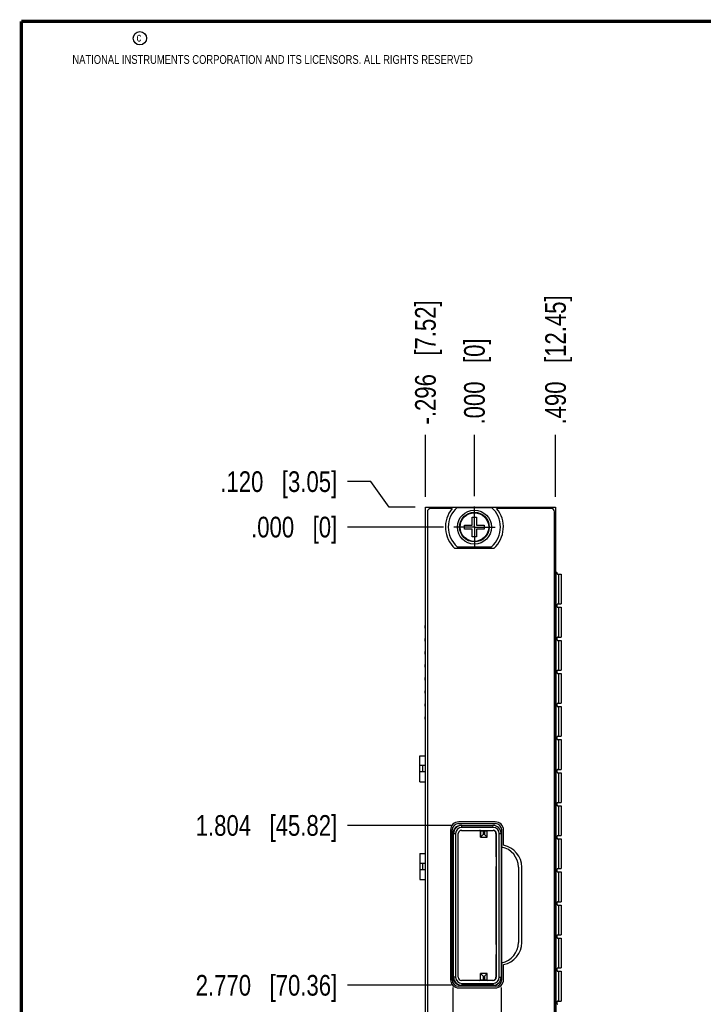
# Model space of a CAD drawing. Header units: inches. Extents: x 0.2 to 16.8, y 0.2 to 10.8.
# Tile 2 of 15: x 0.2 to 4.4, y 4.8 to 10.8. Entities that reach past the tile are written whole.
import ezdxf

# ---------------------------------------------------------------- set-up
doc = ezdxf.new("R2010")
doc.units = ezdxf.units.IN
doc.header["$LTSCALE"] = 0.935
doc.header["$MEASUREMENT"] = 0
doc.linetypes.add('CENTER', pattern=[0.6, 0.375, -0.075, 0.075, -0.075])
doc.layers.get('0').update_dxf_attribs({"linetype": 'CONTINUOUS'})
doc.layers.add('DEFAULT_1', color=7, linetype='CENTER')
doc.layers.add('DIMENSIONS', color=7, linetype='CONTINUOUS')
doc.styles.get("Standard").update_dxf_attribs({"font": 'txt', "width": 0.8})
doc.dimstyles.new('DIMSTYLE_2', dxfattribs={"dimtxt": 0.125, "dimasz": 0.18, "dimexe": 0.18, "dimexo": 0.0625, "dimgap": 0.09, "dimtad": 0, "dimtih": 1, "dimtoh": 1, "dimdec": 3, "dimzin": 4, "dimdsep": 46, "dimtxsty": 'STANDARD', "dimblk": '_FILLED', "dimblk1": '_FILLED', "dimblk2": '_FILLED', "dimcen": 0.09, "dimadec": 0, "dimazin": 0, "dimtp": 0.001, "dimtm": 0.001, "dimtfac": 1, "dimtdec": 3, "dimtofl": 0, "dimtmove": 0, "dimatfit": 3, "dimldrblk": '_FILLED', "dimfxl": 1, "dimtolj": 1, "dimtzin": 4, "dimarcsym": 0})

# ---------------------------------------------------------------- blocks, each defined once
blk = doc.blocks.new('*D4')
at = {"layer": 'DIMENSIONS', "color": 2, "linetype": 'CONTINUOUS'}
for p, q in [((2.3605, 7.976), (2.2208, 7.976)), ((2.4723, 7.8214), (2.3605, 7.976)), ((2.6286, 7.8214), (2.4723, 7.8214))]:
    blk.add_line(p, q, dxfattribs=at)
at = {"layer": 'DIMENSIONS', "color": 2, "linetype": 'CONTINUOUS', "insert": (2.1583, 8.0385), "char_height": 0.125, "width": 1.125, "attachment_point": 3, "line_spacing_factor": 0.9}
blk.add_mtext('.120{\\Ftxt.shx;\\W1.000000;\\H0.125000; }[3.05]', dxfattribs=at)
blk = doc.blocks.new('_FILLED')
at = {"color": 0, "linetype": 'BYBLOCK'}
blk.add_solid([(0, 0), (-1, 0.174), (-1, -0.174)], dxfattribs=at)
blk = doc.blocks.new('*D5')
at = {"layer": 'DIMENSIONS', "color": 2, "linetype": 'CONTINUOUS'}
blk.add_line((2.7995, 7.7014), (2.2208, 7.7014), dxfattribs=at)
at = {"layer": 'DIMENSIONS', "color": 2, "linetype": 'CONTINUOUS', "insert": (2.1583, 7.7639), "char_height": 0.125, "width": 0.825, "attachment_point": 3, "line_spacing_factor": 0.9}
blk.add_mtext('.000{\\Ftxt.shx;\\W1.000000;\\H0.125000; }[0]', dxfattribs=at)
blk = doc.blocks.new('*D6')
at = {"layer": 'DIMENSIONS', "color": 2, "linetype": 'CONTINUOUS'}
blk.add_line((2.8483, 5.8977), (2.2208, 5.8977), dxfattribs=at)
at = {"layer": 'DIMENSIONS', "color": 2, "linetype": 'CONTINUOUS', "insert": (2.1583, 5.9602), "char_height": 0.125, "width": 1.325, "attachment_point": 3, "line_spacing_factor": 0.9}
blk.add_mtext('1.804{\\Ftxt.shx;\\W1.000000;\\H0.125000; }[45.82]', dxfattribs=at)
blk = doc.blocks.new('*D7')
at = {"layer": 'DIMENSIONS', "color": 2, "linetype": 'CONTINUOUS'}
blk.add_line((2.8483, 4.9314), (2.2208, 4.9314), dxfattribs=at)
at = {"layer": 'DIMENSIONS', "color": 2, "linetype": 'CONTINUOUS', "insert": (2.1583, 4.9939), "char_height": 0.125, "width": 1.325, "attachment_point": 3, "line_spacing_factor": 0.9}
blk.add_mtext('2.770{\\Ftxt.shx;\\W1.000000;\\H0.125000; }[70.36]', dxfattribs=at)
blk = doc.blocks.new('*D8')
at = {"layer": 'DIMENSIONS', "color": 2, "linetype": 'CONTINUOUS'}
blk.add_line((2.6911, 7.8839), (2.6911, 8.2589), dxfattribs=at)
at = {"layer": 'DIMENSIONS', "color": 2, "linetype": 'CONTINUOUS', "insert": (2.6286, 8.3214), "char_height": 0.125, "width": 1.225, "attachment_point": 1, "rotation": 90, "line_spacing_factor": 0.9}
blk.add_mtext('-.296{\\Ftxt.shx;\\W1.000000;\\H0.125000; }[7.52]', dxfattribs=at)
blk = doc.blocks.new('*D9')
at = {"layer": 'DIMENSIONS', "color": 2, "linetype": 'CONTINUOUS'}
blk.add_line((2.9871, 7.889), (2.9871, 8.2589), dxfattribs=at)
at = {"layer": 'DIMENSIONS', "color": 2, "linetype": 'CONTINUOUS', "insert": (2.9246, 8.3214), "char_height": 0.125, "width": 0.825, "attachment_point": 1, "rotation": 90, "line_spacing_factor": 0.9}
blk.add_mtext('.000{\\Ftxt.shx;\\W1.000000;\\H0.125000; }[0]', dxfattribs=at)
blk = doc.blocks.new('*D10')
at = {"layer": 'DIMENSIONS', "color": 2, "linetype": 'CONTINUOUS'}
blk.add_line((3.4771, 7.8839), (3.4771, 8.2589), dxfattribs=at)
at = {"layer": 'DIMENSIONS', "color": 2, "linetype": 'CONTINUOUS', "insert": (3.4146, 8.3214), "char_height": 0.125, "width": 1.225, "attachment_point": 1, "rotation": 90, "line_spacing_factor": 0.9}
blk.add_mtext('.490{\\Ftxt.shx;\\W1.000000;\\H0.125000; }[12.45]', dxfattribs=at)
blk = doc.blocks.new('*D11')
at = {"layer": 'DIMENSIONS', "color": 2, "linetype": 'CONTINUOUS'}
blk.add_line((2.857, 4.9181), (2.857, 2.2462), dxfattribs=at)
at = {"layer": 'DIMENSIONS', "color": 2, "linetype": 'CONTINUOUS', "insert": (2.7945, 2.1837), "char_height": 0.125, "width": 1.125, "attachment_point": 3, "rotation": 90, "line_spacing_factor": 0.9}
blk.add_mtext('-.130{\\Ftxt.shx;\\W1.000000;\\H0.125000; }[3.3]', dxfattribs=at)
blk = doc.blocks.new('*D12')
at = {"layer": 'DIMENSIONS', "color": 2, "linetype": 'CONTINUOUS'}
blk.add_line((3.1485, 4.9181), (3.1485, 2.2462), dxfattribs=at)
at = {"layer": 'DIMENSIONS', "color": 2, "linetype": 'CONTINUOUS', "insert": (3.086, 2.1837), "char_height": 0.125, "width": 1.025, "attachment_point": 3, "rotation": 90, "line_spacing_factor": 0.9}
blk.add_mtext('.161{\\Ftxt.shx;\\W1.000000;\\H0.125000; }[4.1]', dxfattribs=at)

msp = doc.modelspace()

# ---------------------------------------------------------------- linework, layer by layer
at = {"color": 7, "linetype": 'CONTINUOUS'}
for p, q in [((2.6911, 2.6837), (2.6911, 7.8214)), ((2.6911, 7.8214), (3.4771, 7.8214)), ((2.8526, 7.8134), (2.7231, 7.8134)), ((2.8833, 7.8199), (3.0908, 7.8199)), ((3.4511, 7.8134), (3.1215, 7.8134)), ((3.4616, 7.8102), (3.4616, 7.8214)), ((3.4771, 7.8214), (3.4771, 3.6857)), ((2.7031, 7.7934), (2.7031, 3.7234)), ((2.9746, 7.7139), (2.9746, 7.7614)), ((2.9746, 7.7614), (2.9996, 7.7614)), ((2.9882, 7.7914), (2.9882, 7.7878)), ((2.9996, 7.7614), (2.9996, 7.7139)), ((3.4711, 3.7234), (3.4711, 7.7934)), ((2.9271, 7.6889), (2.9271, 7.7139)), ((2.9271, 7.7139), (2.9746, 7.7139)), ((2.9746, 7.6889), (2.9271, 7.6889)), ((2.9746, 7.6414), (2.9746, 7.6889)), ((2.9996, 7.7139), (3.0471, 7.7139)), ((2.9996, 7.6889), (2.9996, 7.6414)), ((3.0471, 7.6889), (2.9996, 7.6889)), ((3.0471, 7.7139), (3.0471, 7.6889)), ((2.9996, 7.6414), (2.9746, 7.6414)), ((3.1053, 7.5724), (2.8688, 7.5724)), ((2.8833, 7.5829), (3.0908, 7.5829)), ((3.4851, 7.4264), (3.4771, 7.4264)), ((3.4794, 7.4264), (3.4794, 3.6857)), ((3.4876, 7.4178), (3.4887, 7.4168)), ((3.4884, 7.4164), (3.5121, 7.4164)), ((3.4887, 7.4168), (3.4901, 7.4164)), ((3.4969, 7.2364), (3.4969, 7.4164)), ((3.5121, 7.4164), (3.5121, 7.2364)), ((3.4884, 7.2364), (3.5121, 7.2364)), ((3.4884, 7.2164), (3.5121, 7.2164)), ((3.4969, 7.0364), (3.4969, 7.2164)), ((3.5121, 7.2164), (3.5121, 7.0364)), ((2.6883, 7.1061), (2.6883, 7.0903)), ((2.6911, 7.1061), (2.6883, 7.1061)), ((2.6911, 7.0903), (2.6883, 7.0903)), ((2.6883, 7.0273), (2.6883, 7.0116)), ((2.6911, 7.0273), (2.6883, 7.0273)), ((3.4884, 7.0364), (3.5121, 7.0364)), ((2.6911, 7.0116), (2.6883, 7.0116)), ((3.4884, 7.0164), (3.5121, 7.0164)), ((3.4969, 6.8364), (3.4969, 7.0164)), ((3.5121, 7.0164), (3.5121, 6.8364)), ((2.6883, 6.9486), (2.6883, 6.9329)), ((2.6911, 6.9486), (2.6883, 6.9486)), ((2.6911, 6.9329), (2.6883, 6.9329)), ((2.6911, 6.8699), (2.6883, 6.8699)), ((2.6883, 6.8698), (2.6883, 6.8541)), ((2.6911, 6.8541), (2.6883, 6.8541)), ((2.6883, 6.7911), (2.6883, 6.7754)), ((2.6911, 6.7911), (2.6883, 6.7911)), ((3.4884, 6.8364), (3.5121, 6.8364)), ((3.4884, 6.8164), (3.5121, 6.8164)), ((3.4969, 6.6364), (3.4969, 6.8164)), ((3.5121, 6.8164), (3.5121, 6.6364)), ((2.6911, 6.7754), (2.6883, 6.7754)), ((2.6883, 6.7124), (2.6883, 6.6966)), ((2.6911, 6.7124), (2.6883, 6.7124)), ((2.6911, 6.6966), (2.6883, 6.6966)), ((2.6883, 6.6336), (2.6883, 6.6179)), ((2.6911, 6.6336), (2.6883, 6.6336)), ((2.6911, 6.6179), (2.6883, 6.6179)), ((3.4884, 6.6364), (3.5121, 6.6364)), ((3.4884, 6.6164), (3.5121, 6.6164)), ((3.4969, 6.4364), (3.4969, 6.6164)), ((3.5121, 6.6164), (3.5121, 6.4364)), ((2.6883, 6.5549), (2.6883, 6.5392)), ((2.6911, 6.5549), (2.6883, 6.5549)), ((2.6911, 6.5392), (2.6883, 6.5392)), ((3.4884, 6.4364), (3.5121, 6.4364)), ((3.4884, 6.4164), (3.5121, 6.4164)), ((3.4969, 6.2364), (3.4969, 6.4164)), ((3.5121, 6.4164), (3.5121, 6.2364)), ((2.6583, 6.1619), (2.6583, 6.3194)), ((2.6583, 6.3194), (2.6911, 6.3194)), ((2.6911, 6.2604), (2.6583, 6.2604)), ((2.6741, 6.2604), (2.6741, 6.221)), ((2.6911, 6.221), (2.6583, 6.221)), ((3.4884, 6.2364), (3.5121, 6.2364)), ((3.4884, 6.2164), (3.5121, 6.2164)), ((3.4969, 6.0364), (3.4969, 6.2164)), ((3.5121, 6.2164), (3.5121, 6.0364)), ((2.6583, 6.1619), (2.6911, 6.1619)), ((3.4884, 6.0364), (3.5121, 6.0364)), ((3.4884, 6.0164), (3.5121, 6.0164)), ((3.4969, 5.8364), (3.4969, 6.0164)), ((3.5121, 6.0164), (3.5121, 5.8364)), ((2.8916, 5.9094), (3.1136, 5.9094)), ((3.1131, 5.9194), (2.8931, 5.9194)), ((2.9107, 5.8977), (3.0993, 5.8977)), ((2.911, 5.8859), (2.9108, 5.8977)), ((3.0995, 5.8859), (3.0993, 5.8977)), ((2.8431, 5.8694), (2.8431, 4.9654)), ((2.8526, 4.9644), (2.8526, 5.8704)), ((2.857, 5.8484), (2.8736, 5.8485)), ((2.857, 4.9806), (2.857, 5.8484)), ((2.8616, 4.9806), (2.8616, 5.8485)), ((2.8736, 5.8485), (2.8736, 4.9806)), ((2.8894, 4.9806), (2.8894, 5.8485)), ((2.909, 5.8681), (2.909, 5.8681)), ((2.909, 5.8681), (3.0995, 5.8681)), ((3.0995, 5.8859), (2.911, 5.8859)), ((3.0236, 5.8268), (3.0236, 5.8642)), ((3.0246, 5.8642), (3.0246, 5.8268)), ((3.0246, 5.8642), (3.064, 5.8642)), ((3.0406, 5.8425), (3.0246, 5.8268)), ((3.0406, 5.8642), (3.0407, 5.8681)), ((3.0406, 5.8642), (3.0406, 5.8425)), ((3.0485, 5.8425), (3.0406, 5.8425)), ((3.0485, 5.8642), (3.0485, 5.8676)), ((3.0485, 5.8642), (3.0485, 5.8425)), ((3.0485, 5.8425), (3.064, 5.8268)), ((3.064, 5.8268), (3.064, 5.8642)), ((3.1171, 5.8484), (3.1192, 5.8485)), ((3.1171, 5.8484), (3.1171, 5.7089)), ((3.1192, 5.8485), (3.1192, 4.9806)), ((3.1369, 4.9806), (3.1369, 5.8485)), ((3.1369, 5.8485), (3.1485, 5.8485)), ((3.1485, 5.8485), (3.1485, 4.9806)), ((3.1526, 4.9644), (3.1526, 5.8704)), ((3.1631, 5.7774), (3.1631, 5.8694)), ((3.4884, 5.8364), (3.5121, 5.8364)), ((3.0246, 5.8268), (3.064, 5.8268)), ((3.064, 5.8268), (3.064, 5.8268)), ((3.4884, 5.8164), (3.5121, 5.8164)), ((3.4969, 5.6364), (3.4969, 5.8164)), ((3.5121, 5.8164), (3.5121, 5.6364)), ((2.6583, 5.7289), (2.6583, 5.5714)), ((2.6583, 5.7289), (2.6911, 5.7289)), ((2.6583, 5.6698), (2.6911, 5.6698)), ((2.6741, 5.6698), (2.6741, 5.6304)), ((3.1171, 5.7089), (3.1185, 5.7089)), ((2.6583, 5.6304), (2.6911, 5.6304)), ((3.1185, 5.6499), (3.1171, 5.6498)), ((3.1171, 5.6498), (3.1171, 5.1774)), ((3.2526, 5.6449), (3.2526, 5.1899)), ((3.2731, 5.1901), (3.2731, 5.6448)), ((3.4884, 5.6364), (3.5121, 5.6364)), ((3.4884, 5.6164), (3.5121, 5.6164)), ((3.4969, 5.4364), (3.4969, 5.6164)), ((3.5121, 5.6164), (3.5121, 5.4364)), ((2.6583, 5.5714), (2.6911, 5.5714)), ((3.4884, 5.4364), (3.5121, 5.4364)), ((3.4884, 5.4164), (3.5121, 5.4164)), ((3.4969, 5.2364), (3.4969, 5.4164)), ((3.5121, 5.4164), (3.5121, 5.2364)), ((3.4884, 5.2364), (3.5121, 5.2364)), ((3.4884, 5.2164), (3.5121, 5.2164)), ((3.4969, 5.0364), (3.4969, 5.2164)), ((3.5121, 5.2164), (3.5121, 5.0364)), ((3.1171, 5.1774), (3.1185, 5.1774)), ((3.1185, 5.1184), (3.1171, 5.1184)), ((3.1171, 5.1184), (3.1171, 4.9806)), ((3.0236, 4.9648), (3.0236, 5.0022)), ((3.064, 5.0022), (3.0246, 5.0022)), ((3.0246, 4.9648), (3.0246, 5.0022)), ((3.0246, 5.0022), (3.0406, 4.9865)), ((3.064, 5.0022), (3.0485, 4.9865)), ((3.064, 5.0022), (3.064, 5.0022)), ((3.064, 4.9648), (3.064, 5.0022)), ((3.1631, 4.9654), (3.1631, 5.0574)), ((3.4884, 5.0364), (3.5121, 5.0364)), ((3.4884, 5.0164), (3.5121, 5.0164)), ((3.4969, 4.8364), (3.4969, 5.0164)), ((3.5121, 5.0164), (3.5121, 4.8364)), ((2.8736, 4.9806), (2.857, 4.9806)), ((3.0995, 4.9609), (2.909, 4.9609)), ((2.911, 4.9432), (2.9108, 4.9314)), ((2.911, 4.9432), (3.0995, 4.9432)), ((3.0246, 4.9648), (3.064, 4.9648)), ((3.0406, 4.9865), (3.0485, 4.9865)), ((3.0406, 4.9865), (3.0406, 4.9648)), ((3.0406, 4.9648), (3.0407, 4.9609)), ((3.0485, 4.9865), (3.0485, 4.9648)), ((3.0995, 4.9432), (3.0993, 4.9314)), ((3.0995, 4.9609), (3.0995, 4.9609)), ((3.1171, 4.9806), (3.1192, 4.9806)), ((3.1369, 4.9806), (3.1485, 4.9806)), ((3.1136, 4.9254), (2.8916, 4.9254)), ((2.8931, 4.9154), (3.1131, 4.9154)), ((3.0994, 4.9314), (2.9108, 4.9314)), ((3.4884, 4.8364), (3.5121, 4.8364))]:
    msp.add_line(p, q, dxfattribs=at)
at = {"color": 7, "linetype": 'CONTINUOUS', "const_width": 0.02}
for points in [[(0.25, 10.7586), (0.25, 0.2586)], [(16.75, 10.7586), (0.25, 10.7586)]]:
    msp.add_lwpolyline(points, dxfattribs=at)
at = {"color": 2, "linetype": 'CONTINUOUS'}
msp.add_circle((0.9659, 10.6562), 0.0403, dxfattribs=at)
at = {"color": 7, "linetype": 'CONTINUOUS'}
for radius in [0.1025, 0.09, 0.0864]:
    msp.add_circle((2.9871, 7.7014), radius, dxfattribs=at)
for centre, radius, start, end in [((2.7231, 7.7934), 0.02, 90, 180), ((2.9871, 7.7014), 0.175, 140.20818, 227.4886), ((2.9871, 7.7014), 0.1575, 131.20295, 228.79705), ((2.9871, 7.7014), 0.1575, 311.20295, 48.79705), ((2.9871, 7.7014), 0.175, 312.5114, 39.79182), ((3.4511, 7.7934), 0.02, 0, 90), ((2.8931, 5.8694), 0.05, 90, 180), ((2.8916, 5.8704), 0.039, 90, 180), ((2.9108, 5.8485), 0.0492, 95.23909, 180.01004), ((2.9062, 5.8484), 0.0492, 90.18017, 134.98932), ((2.9108, 5.8489), 0.0488, 90.17857, 95.30412), ((3.0993, 5.8493), 0.0484, 87.05757, 89.99578), ((3.0992, 5.8481), 0.0496, 67.58231, 87.03274), ((3.1131, 5.8694), 0.05, 0, 90), ((3.1136, 5.8704), 0.039, 0, 90), ((3.0992, 5.8485), 0.0492, 22.50031, 67.49072), ((2.9063, 5.8484), 0.0493, 135.01893, 157.30287), ((2.911, 5.8485), 0.0374, 90.00761, 180.00168), ((2.9091, 5.8485), 0.0197, 112.69725, 179.99567), ((2.9091, 5.8484), 0.0198, 90.22676, 112.63088), ((3.0207, 5.8642), 0.00394, 0.01233, 89.97829), ((3.0995, 5.8485), 0.0374, 359.99834, 89.99227), ((3.0995, 5.8485), 0.0197, 359.99834, 89.99227), ((3.0974, 5.8484), 0.0197, 0.00433, 67.30266), ((3.0988, 5.8484), 0.0496, 2.68506, 22.41149), ((3.1001, 5.8485), 0.0484, 0.00342, 2.65583), ((3.1381, 5.6448), 0.135, 0, 79.32807), ((3.1276, 5.6449), 0.125, 0, 78.46304), ((3.1276, 5.1899), 0.125, 281.53696, 360), ((3.1381, 5.1901), 0.135, 280.67193, 360), ((2.8931, 4.9654), 0.05, 180, 270), ((2.8916, 4.9644), 0.039, 180, 270), ((2.9063, 4.9806), 0.0493, 202.69712, 224.98102), ((2.9108, 4.9806), 0.0492, 179.99534, 269.99528), ((2.9061, 4.9805), 0.0491, 224.97492, 254.62832), ((2.911, 4.9806), 0.0374, 179.99834, 269.99227), ((2.909, 4.9806), 0.0197, 179.99834, 269.99227), ((3.0207, 4.9648), 0.00394, 270.17959, 359.98786), ((3.0679, 4.9648), 0.00394, 180, 270), ((3.0974, 4.9806), 0.0197, 275.87126, 0.00466), ((3.0995, 4.9806), 0.0374, 270.00761, 0.00168), ((3.0995, 4.9806), 0.0197, 270.17429, 0.0017), ((3.1131, 4.9654), 0.05, 270, 360), ((3.1136, 4.9644), 0.039, 270, 360), ((3.0992, 4.9806), 0.0492, 292.50919, 337.49967), ((3.0988, 4.9807), 0.0496, 337.5885, 357.31625), ((3.1001, 4.9806), 0.0484, 357.3455, 359.99658), ((3.0993, 4.9798), 0.0484, 270.16571, 272.96486), ((3.0992, 4.981), 0.0496, 272.98974, 292.41759)]:
    msp.add_arc(centre, radius, start, end, dxfattribs=at)
for points, knots in [([(3.4851, 7.4264), (3.4851, 7.4256), (3.4852, 7.4239), (3.4857, 7.4215), (3.4865, 7.4194), (3.4872, 7.4183), (3.4876, 7.4178)], [0, 0, 0, 0, 0.281501, 0.550907, 0.792895, 1, 1, 1, 1]), ([(3.4867, 7.4214), (3.4865, 7.4222), (3.4861, 7.4239), (3.486, 7.4256), (3.486, 7.4264)], [0, 0, 0, 0, 0.48886, 1, 1, 1, 1]), ([(3.4885, 7.4178), (3.4881, 7.4182), (3.4874, 7.4194), (3.4869, 7.4207), (3.4867, 7.4214)], [0, 0, 0, 0, 0.461287, 1, 1, 1, 1]), ([(3.4858, 7.2314), (3.4856, 7.2306), (3.4852, 7.229), (3.4851, 7.2273), (3.4851, 7.2264)], [0, 0, 0, 0, 0.488864, 1, 1, 1, 1]), ([(3.4851, 7.2264), (3.4851, 7.2258), (3.4852, 7.2245), (3.4855, 7.2226), (3.4859, 7.2209), (3.4865, 7.2194), (3.4873, 7.2181), (3.4881, 7.2172), (3.4891, 7.2166), (3.4898, 7.2164), (3.4901, 7.2164)], [0, 0, 0, 0, 0.160497, 0.317683, 0.466017, 0.601377, 0.72178, 0.826625, 0.917814, 1, 1, 1, 1]), ([(3.4876, 7.2351), (3.4872, 7.2346), (3.4865, 7.2334), (3.486, 7.2321), (3.4858, 7.2314)], [0, 0, 0, 0, 0.461306, 1, 1, 1, 1]), ([(3.4864, 7.2264), (3.4864, 7.2273), (3.4865, 7.229), (3.4869, 7.2314), (3.4877, 7.2334), (3.4885, 7.2346), (3.4889, 7.2351)], [0, 0, 0, 0, 0.281514, 0.550928, 0.792913, 1, 1, 1, 1]), ([(3.487, 7.2214), (3.4868, 7.2222), (3.4865, 7.2239), (3.4864, 7.2256), (3.4864, 7.2264)], [0, 0, 0, 0, 0.48886, 1, 1, 1, 1]), ([(3.4889, 7.2178), (3.4885, 7.2182), (3.4877, 7.2194), (3.4872, 7.2207), (3.487, 7.2214)], [0, 0, 0, 0, 0.461287, 1, 1, 1, 1]), ([(3.4901, 7.2364), (3.4899, 7.2364), (3.4895, 7.2364), (3.4886, 7.236), (3.488, 7.2355), (3.4876, 7.2351)], [0, 0, 0, 0, 0.22463, 0.461864, 1, 1, 1, 1]), ([(3.4858, 7.0314), (3.4856, 7.0306), (3.4852, 7.029), (3.4851, 7.0273), (3.4851, 7.0264)], [0, 0, 0, 0, 0.488864, 1, 1, 1, 1]), ([(3.4851, 7.0264), (3.4851, 7.0258), (3.4852, 7.0245), (3.4855, 7.0226), (3.4859, 7.0209), (3.4865, 7.0194), (3.4873, 7.0181), (3.4881, 7.0172), (3.4891, 7.0166), (3.4898, 7.0164), (3.4901, 7.0164)], [0, 0, 0, 0, 0.160497, 0.317683, 0.466017, 0.601377, 0.72178, 0.826625, 0.917814, 1, 1, 1, 1]), ([(3.4876, 7.0351), (3.4872, 7.0346), (3.4865, 7.0334), (3.486, 7.0321), (3.4858, 7.0314)], [0, 0, 0, 0, 0.461306, 1, 1, 1, 1]), ([(3.4864, 7.0264), (3.4864, 7.0273), (3.4865, 7.029), (3.4869, 7.0314), (3.4877, 7.0334), (3.4885, 7.0346), (3.4889, 7.0351)], [0, 0, 0, 0, 0.281514, 0.550928, 0.792913, 1, 1, 1, 1]), ([(3.487, 7.0214), (3.4868, 7.0222), (3.4865, 7.0239), (3.4864, 7.0256), (3.4864, 7.0264)], [0, 0, 0, 0, 0.48886, 1, 1, 1, 1]), ([(3.4901, 7.0364), (3.4899, 7.0364), (3.4895, 7.0364), (3.4886, 7.036), (3.488, 7.0355), (3.4876, 7.0351)], [0, 0, 0, 0, 0.22463, 0.461864, 1, 1, 1, 1]), ([(3.4889, 7.0178), (3.4885, 7.0182), (3.4877, 7.0194), (3.4872, 7.0207), (3.487, 7.0214)], [0, 0, 0, 0, 0.461287, 1, 1, 1, 1]), ([(3.4858, 6.8314), (3.4856, 6.8306), (3.4852, 6.829), (3.4851, 6.8273), (3.4851, 6.8264)], [0, 0, 0, 0, 0.488864, 1, 1, 1, 1]), ([(3.4851, 6.8264), (3.4851, 6.8258), (3.4852, 6.8245), (3.4855, 6.8226), (3.4859, 6.8209), (3.4865, 6.8194), (3.4873, 6.8181), (3.4881, 6.8172), (3.4891, 6.8166), (3.4898, 6.8164), (3.4901, 6.8164)], [0, 0, 0, 0, 0.160497, 0.317683, 0.466017, 0.601377, 0.72178, 0.826625, 0.917814, 1, 1, 1, 1]), ([(3.4876, 6.8351), (3.4872, 6.8346), (3.4865, 6.8334), (3.486, 6.8321), (3.4858, 6.8314)], [0, 0, 0, 0, 0.461306, 1, 1, 1, 1]), ([(3.4864, 6.8264), (3.4864, 6.8273), (3.4865, 6.829), (3.4869, 6.8314), (3.4877, 6.8334), (3.4885, 6.8346), (3.4889, 6.8351)], [0, 0, 0, 0, 0.281514, 0.550928, 0.792913, 1, 1, 1, 1]), ([(3.487, 6.8214), (3.4868, 6.8222), (3.4865, 6.8239), (3.4864, 6.8256), (3.4864, 6.8264)], [0, 0, 0, 0, 0.48886, 1, 1, 1, 1]), ([(3.4889, 6.8178), (3.4885, 6.8182), (3.4877, 6.8194), (3.4872, 6.8207), (3.487, 6.8214)], [0, 0, 0, 0, 0.461287, 1, 1, 1, 1]), ([(3.4901, 6.8364), (3.4899, 6.8364), (3.4895, 6.8364), (3.4886, 6.836), (3.488, 6.8355), (3.4876, 6.8351)], [0, 0, 0, 0, 0.22463, 0.461864, 1, 1, 1, 1]), ([(3.4858, 6.6314), (3.4856, 6.6306), (3.4852, 6.629), (3.4851, 6.6273), (3.4851, 6.6264)], [0, 0, 0, 0, 0.488864, 1, 1, 1, 1]), ([(3.4851, 6.6264), (3.4851, 6.6258), (3.4852, 6.6245), (3.4855, 6.6226), (3.4859, 6.6209), (3.4865, 6.6194), (3.4873, 6.6181), (3.4881, 6.6172), (3.4891, 6.6166), (3.4898, 6.6164), (3.4901, 6.6164)], [0, 0, 0, 0, 0.160497, 0.317683, 0.466017, 0.601377, 0.72178, 0.826625, 0.917814, 1, 1, 1, 1]), ([(3.4876, 6.6351), (3.4872, 6.6346), (3.4865, 6.6334), (3.486, 6.6321), (3.4858, 6.6314)], [0, 0, 0, 0, 0.461306, 1, 1, 1, 1]), ([(3.4864, 6.6264), (3.4864, 6.6273), (3.4865, 6.629), (3.4869, 6.6314), (3.4877, 6.6334), (3.4885, 6.6346), (3.4889, 6.6351)], [0, 0, 0, 0, 0.281514, 0.550928, 0.792913, 1, 1, 1, 1]), ([(3.487, 6.6214), (3.4868, 6.6222), (3.4865, 6.6239), (3.4864, 6.6256), (3.4864, 6.6264)], [0, 0, 0, 0, 0.48886, 1, 1, 1, 1]), ([(3.4889, 6.6178), (3.4885, 6.6182), (3.4877, 6.6194), (3.4872, 6.6207), (3.487, 6.6214)], [0, 0, 0, 0, 0.461287, 1, 1, 1, 1]), ([(3.4901, 6.6364), (3.4899, 6.6364), (3.4895, 6.6364), (3.4886, 6.636), (3.488, 6.6355), (3.4876, 6.6351)], [0, 0, 0, 0, 0.22463, 0.461864, 1, 1, 1, 1]), ([(3.4858, 6.4314), (3.4856, 6.4306), (3.4852, 6.429), (3.4851, 6.4273), (3.4851, 6.4264)], [0, 0, 0, 0, 0.488864, 1, 1, 1, 1]), ([(3.4876, 6.4351), (3.4872, 6.4346), (3.4865, 6.4334), (3.486, 6.4321), (3.4858, 6.4314)], [0, 0, 0, 0, 0.461306, 1, 1, 1, 1]), ([(3.4864, 6.4264), (3.4864, 6.4273), (3.4865, 6.429), (3.4869, 6.4314), (3.4877, 6.4334), (3.4885, 6.4346), (3.4889, 6.4351)], [0, 0, 0, 0, 0.281514, 0.550928, 0.792913, 1, 1, 1, 1]), ([(3.4901, 6.4364), (3.4899, 6.4364), (3.4895, 6.4364), (3.4886, 6.436), (3.488, 6.4355), (3.4876, 6.4351)], [0, 0, 0, 0, 0.22463, 0.461864, 1, 1, 1, 1]), ([(3.4851, 6.4264), (3.4851, 6.4258), (3.4852, 6.4245), (3.4855, 6.4226), (3.4859, 6.4209), (3.4865, 6.4194), (3.4873, 6.4181), (3.4881, 6.4172), (3.4891, 6.4166), (3.4898, 6.4164), (3.4901, 6.4164)], [0, 0, 0, 0, 0.160497, 0.317683, 0.466017, 0.601377, 0.72178, 0.826625, 0.917814, 1, 1, 1, 1]), ([(3.487, 6.4214), (3.4868, 6.4222), (3.4865, 6.4239), (3.4864, 6.4256), (3.4864, 6.4264)], [0, 0, 0, 0, 0.48886, 1, 1, 1, 1]), ([(3.4889, 6.4178), (3.4885, 6.4182), (3.4877, 6.4194), (3.4872, 6.4207), (3.487, 6.4214)], [0, 0, 0, 0, 0.461287, 1, 1, 1, 1]), ([(3.4858, 6.2314), (3.4856, 6.2306), (3.4852, 6.229), (3.4851, 6.2273), (3.4851, 6.2264)], [0, 0, 0, 0, 0.488864, 1, 1, 1, 1]), ([(3.4851, 6.2264), (3.4851, 6.2258), (3.4852, 6.2245), (3.4855, 6.2226), (3.4859, 6.2209), (3.4865, 6.2194), (3.4873, 6.2181), (3.4881, 6.2172), (3.4891, 6.2166), (3.4898, 6.2164), (3.4901, 6.2164)], [0, 0, 0, 0, 0.160497, 0.317683, 0.466017, 0.601377, 0.72178, 0.826625, 0.917814, 1, 1, 1, 1]), ([(3.4876, 6.2351), (3.4872, 6.2346), (3.4865, 6.2334), (3.486, 6.2321), (3.4858, 6.2314)], [0, 0, 0, 0, 0.461306, 1, 1, 1, 1]), ([(3.4864, 6.2264), (3.4864, 6.2273), (3.4865, 6.229), (3.4869, 6.2314), (3.4877, 6.2334), (3.4885, 6.2346), (3.4889, 6.2351)], [0, 0, 0, 0, 0.281514, 0.550928, 0.792913, 1, 1, 1, 1]), ([(3.487, 6.2214), (3.4868, 6.2222), (3.4865, 6.2239), (3.4864, 6.2256), (3.4864, 6.2264)], [0, 0, 0, 0, 0.48886, 1, 1, 1, 1]), ([(3.4889, 6.2178), (3.4885, 6.2182), (3.4877, 6.2194), (3.4872, 6.2207), (3.487, 6.2214)], [0, 0, 0, 0, 0.461287, 1, 1, 1, 1]), ([(3.4901, 6.2364), (3.4899, 6.2364), (3.4895, 6.2364), (3.4886, 6.236), (3.488, 6.2355), (3.4876, 6.2351)], [0, 0, 0, 0, 0.22463, 0.461864, 1, 1, 1, 1]), ([(3.4858, 6.0314), (3.4856, 6.0306), (3.4852, 6.029), (3.4851, 6.0273), (3.4851, 6.0264)], [0, 0, 0, 0, 0.488864, 1, 1, 1, 1]), ([(3.4851, 6.0264), (3.4851, 6.0258), (3.4852, 6.0245), (3.4855, 6.0226), (3.4859, 6.0209), (3.4865, 6.0194), (3.4873, 6.0181), (3.4881, 6.0172), (3.4891, 6.0166), (3.4898, 6.0164), (3.4901, 6.0164)], [0, 0, 0, 0, 0.160497, 0.317683, 0.466017, 0.601377, 0.72178, 0.826625, 0.917814, 1, 1, 1, 1]), ([(3.4876, 6.0351), (3.4872, 6.0346), (3.4865, 6.0334), (3.486, 6.0321), (3.4858, 6.0314)], [0, 0, 0, 0, 0.461306, 1, 1, 1, 1]), ([(3.4864, 6.0264), (3.4864, 6.0273), (3.4865, 6.029), (3.4869, 6.0314), (3.4877, 6.0334), (3.4885, 6.0346), (3.4889, 6.0351)], [0, 0, 0, 0, 0.281514, 0.550928, 0.792913, 1, 1, 1, 1]), ([(3.487, 6.0214), (3.4868, 6.0222), (3.4865, 6.0239), (3.4864, 6.0256), (3.4864, 6.0264)], [0, 0, 0, 0, 0.48886, 1, 1, 1, 1]), ([(3.4889, 6.0178), (3.4885, 6.0182), (3.4877, 6.0194), (3.4872, 6.0207), (3.487, 6.0214)], [0, 0, 0, 0, 0.461287, 1, 1, 1, 1]), ([(3.4901, 6.0364), (3.4899, 6.0364), (3.4895, 6.0364), (3.4886, 6.036), (3.488, 6.0355), (3.4876, 6.0351)], [0, 0, 0, 0, 0.22463, 0.461864, 1, 1, 1, 1]), ([(2.8608, 5.8674), (2.8596, 5.8644), (2.8577, 5.8582), (2.857, 5.8517), (2.857, 5.8484)], [0, 0, 0, 0, 0.500977, 1, 1, 1, 1]), ([(3.4876, 5.8351), (3.4872, 5.8346), (3.4865, 5.8334), (3.486, 5.8321), (3.4858, 5.8314)], [0, 0, 0, 0, 0.461306, 1, 1, 1, 1]), ([(3.4864, 5.8264), (3.4864, 5.8273), (3.4865, 5.829), (3.4869, 5.8314), (3.4877, 5.8334), (3.4885, 5.8346), (3.4889, 5.8351)], [0, 0, 0, 0, 0.281514, 0.550928, 0.792913, 1, 1, 1, 1]), ([(3.4901, 5.8364), (3.4899, 5.8364), (3.4895, 5.8364), (3.4886, 5.836), (3.488, 5.8355), (3.4876, 5.8351)], [0, 0, 0, 0, 0.22463, 0.461864, 1, 1, 1, 1]), ([(3.4858, 5.8314), (3.4856, 5.8306), (3.4852, 5.829), (3.4851, 5.8273), (3.4851, 5.8264)], [0, 0, 0, 0, 0.488864, 1, 1, 1, 1]), ([(3.4851, 5.8264), (3.4851, 5.8258), (3.4852, 5.8245), (3.4855, 5.8226), (3.4859, 5.8209), (3.4865, 5.8194), (3.4873, 5.8181), (3.4881, 5.8172), (3.4891, 5.8166), (3.4898, 5.8164), (3.4901, 5.8164)], [0, 0, 0, 0, 0.160497, 0.317683, 0.466017, 0.601377, 0.72178, 0.826625, 0.917814, 1, 1, 1, 1]), ([(3.487, 5.8214), (3.4868, 5.8222), (3.4865, 5.8239), (3.4864, 5.8256), (3.4864, 5.8264)], [0, 0, 0, 0, 0.48886, 1, 1, 1, 1]), ([(3.4889, 5.8178), (3.4885, 5.8182), (3.4877, 5.8194), (3.4872, 5.8207), (3.487, 5.8214)], [0, 0, 0, 0, 0.461287, 1, 1, 1, 1]), ([(3.4858, 5.6314), (3.4856, 5.6306), (3.4852, 5.629), (3.4851, 5.6273), (3.4851, 5.6264)], [0, 0, 0, 0, 0.488864, 1, 1, 1, 1]), ([(3.4851, 5.6264), (3.4851, 5.6258), (3.4852, 5.6245), (3.4855, 5.6226), (3.4859, 5.6209), (3.4865, 5.6194), (3.4873, 5.6181), (3.4881, 5.6172), (3.4891, 5.6166), (3.4898, 5.6164), (3.4901, 5.6164)], [0, 0, 0, 0, 0.160497, 0.317683, 0.466017, 0.601377, 0.72178, 0.826625, 0.917814, 1, 1, 1, 1]), ([(3.4876, 5.6351), (3.4872, 5.6346), (3.4865, 5.6334), (3.486, 5.6321), (3.4858, 5.6314)], [0, 0, 0, 0, 0.461306, 1, 1, 1, 1]), ([(3.4864, 5.6264), (3.4864, 5.6273), (3.4865, 5.629), (3.4869, 5.6314), (3.4877, 5.6334), (3.4885, 5.6346), (3.4889, 5.6351)], [0, 0, 0, 0, 0.281514, 0.550928, 0.792913, 1, 1, 1, 1]), ([(3.487, 5.6214), (3.4868, 5.6222), (3.4865, 5.6239), (3.4864, 5.6256), (3.4864, 5.6264)], [0, 0, 0, 0, 0.48886, 1, 1, 1, 1]), ([(3.4889, 5.6178), (3.4885, 5.6182), (3.4877, 5.6194), (3.4872, 5.6207), (3.487, 5.6214)], [0, 0, 0, 0, 0.461287, 1, 1, 1, 1]), ([(3.4901, 5.6364), (3.4899, 5.6364), (3.4895, 5.6364), (3.4886, 5.636), (3.488, 5.6355), (3.4876, 5.6351)], [0, 0, 0, 0, 0.22463, 0.461864, 1, 1, 1, 1]), ([(3.4858, 5.4314), (3.4856, 5.4306), (3.4852, 5.429), (3.4851, 5.4273), (3.4851, 5.4264)], [0, 0, 0, 0, 0.488864, 1, 1, 1, 1]), ([(3.4851, 5.4264), (3.4851, 5.4258), (3.4852, 5.4245), (3.4855, 5.4226), (3.4859, 5.4209), (3.4865, 5.4194), (3.4873, 5.4181), (3.4881, 5.4172), (3.4891, 5.4166), (3.4898, 5.4164), (3.4901, 5.4164)], [0, 0, 0, 0, 0.160497, 0.317683, 0.466017, 0.601377, 0.72178, 0.826625, 0.917814, 1, 1, 1, 1]), ([(3.4876, 5.4351), (3.4872, 5.4346), (3.4865, 5.4334), (3.486, 5.4321), (3.4858, 5.4314)], [0, 0, 0, 0, 0.461306, 1, 1, 1, 1]), ([(3.4864, 5.4264), (3.4864, 5.4273), (3.4865, 5.429), (3.4869, 5.4314), (3.4877, 5.4334), (3.4885, 5.4346), (3.4889, 5.4351)], [0, 0, 0, 0, 0.281514, 0.550928, 0.792913, 1, 1, 1, 1]), ([(3.487, 5.4214), (3.4868, 5.4222), (3.4865, 5.4239), (3.4864, 5.4256), (3.4864, 5.4264)], [0, 0, 0, 0, 0.48886, 1, 1, 1, 1]), ([(3.4889, 5.4178), (3.4885, 5.4182), (3.4877, 5.4194), (3.4872, 5.4207), (3.487, 5.4214)], [0, 0, 0, 0, 0.461287, 1, 1, 1, 1]), ([(3.4901, 5.4364), (3.4899, 5.4364), (3.4895, 5.4364), (3.4886, 5.436), (3.488, 5.4355), (3.4876, 5.4351)], [0, 0, 0, 0, 0.22463, 0.461864, 1, 1, 1, 1]), ([(3.4858, 5.2314), (3.4856, 5.2306), (3.4852, 5.229), (3.4851, 5.2273), (3.4851, 5.2264)], [0, 0, 0, 0, 0.488864, 1, 1, 1, 1]), ([(3.4851, 5.2264), (3.4851, 5.2258), (3.4852, 5.2245), (3.4855, 5.2226), (3.4859, 5.2209), (3.4865, 5.2194), (3.4873, 5.2181), (3.4881, 5.2172), (3.4891, 5.2166), (3.4898, 5.2164), (3.4901, 5.2164)], [0, 0, 0, 0, 0.160497, 0.317683, 0.466017, 0.601377, 0.72178, 0.826625, 0.917814, 1, 1, 1, 1]), ([(3.4876, 5.2351), (3.4872, 5.2346), (3.4865, 5.2334), (3.486, 5.2321), (3.4858, 5.2314)], [0, 0, 0, 0, 0.461306, 1, 1, 1, 1]), ([(3.4864, 5.2264), (3.4864, 5.2273), (3.4865, 5.229), (3.4869, 5.2314), (3.4877, 5.2334), (3.4885, 5.2346), (3.4889, 5.2351)], [0, 0, 0, 0, 0.281514, 0.550928, 0.792913, 1, 1, 1, 1]), ([(3.487, 5.2214), (3.4868, 5.2222), (3.4865, 5.2239), (3.4864, 5.2256), (3.4864, 5.2264)], [0, 0, 0, 0, 0.48886, 1, 1, 1, 1]), ([(3.4889, 5.2178), (3.4885, 5.2182), (3.4877, 5.2194), (3.4872, 5.2207), (3.487, 5.2214)], [0, 0, 0, 0, 0.461287, 1, 1, 1, 1]), ([(3.4901, 5.2364), (3.4899, 5.2364), (3.4895, 5.2364), (3.4886, 5.236), (3.488, 5.2355), (3.4876, 5.2351)], [0, 0, 0, 0, 0.22463, 0.461864, 1, 1, 1, 1]), ([(3.4858, 5.0314), (3.4856, 5.0306), (3.4852, 5.029), (3.4851, 5.0273), (3.4851, 5.0264)], [0, 0, 0, 0, 0.488864, 1, 1, 1, 1]), ([(3.4851, 5.0264), (3.4851, 5.0258), (3.4852, 5.0245), (3.4855, 5.0226), (3.4859, 5.0209), (3.4865, 5.0194), (3.4873, 5.0181), (3.4881, 5.0172), (3.4891, 5.0166), (3.4898, 5.0164), (3.4901, 5.0164)], [0, 0, 0, 0, 0.160497, 0.317683, 0.466017, 0.601377, 0.72178, 0.826625, 0.917814, 1, 1, 1, 1]), ([(3.4876, 5.0351), (3.4872, 5.0346), (3.4865, 5.0334), (3.486, 5.0321), (3.4858, 5.0314)], [0, 0, 0, 0, 0.461306, 1, 1, 1, 1]), ([(3.4864, 5.0264), (3.4864, 5.0273), (3.4865, 5.029), (3.4869, 5.0314), (3.4877, 5.0334), (3.4885, 5.0346), (3.4889, 5.0351)], [0, 0, 0, 0, 0.281514, 0.550928, 0.792913, 1, 1, 1, 1]), ([(3.487, 5.0214), (3.4868, 5.0222), (3.4865, 5.0239), (3.4864, 5.0256), (3.4864, 5.0264)], [0, 0, 0, 0, 0.48886, 1, 1, 1, 1]), ([(3.4889, 5.0178), (3.4885, 5.0182), (3.4877, 5.0194), (3.4872, 5.0207), (3.487, 5.0214)], [0, 0, 0, 0, 0.461287, 1, 1, 1, 1]), ([(3.4901, 5.0364), (3.4899, 5.0364), (3.4895, 5.0364), (3.4886, 5.036), (3.488, 5.0355), (3.4876, 5.0351)], [0, 0, 0, 0, 0.22463, 0.461864, 1, 1, 1, 1]), ([(2.857, 4.9806), (2.857, 4.9773), (2.8577, 4.9708), (2.8596, 4.9646), (2.8608, 4.9616)], [0, 0, 0, 0, 0.499023, 1, 1, 1, 1]), ([(2.8931, 4.9331), (2.8942, 4.9328), (2.8985, 4.9318), (2.9029, 4.9314), (2.9062, 4.9314)], [0, 0, 0, 0, 0.250988, 1, 1, 1, 1]), ([(3.4858, 4.8314), (3.4856, 4.8306), (3.4852, 4.829), (3.4851, 4.8273), (3.4851, 4.8264)], [0, 0, 0, 0, 0.488864, 1, 1, 1, 1]), ([(3.4851, 4.8264), (3.4851, 4.8258), (3.4852, 4.8245), (3.4855, 4.8226), (3.4859, 4.8209), (3.4865, 4.8194), (3.4873, 4.8181), (3.4881, 4.8172), (3.4891, 4.8166), (3.4898, 4.8164), (3.4901, 4.8164)], [0, 0, 0, 0, 0.160497, 0.317683, 0.466017, 0.601377, 0.72178, 0.826625, 0.917814, 1, 1, 1, 1]), ([(3.4876, 4.8351), (3.4872, 4.8346), (3.4865, 4.8334), (3.486, 4.8321), (3.4858, 4.8314)], [0, 0, 0, 0, 0.461306, 1, 1, 1, 1]), ([(3.4864, 4.8264), (3.4864, 4.8273), (3.4865, 4.829), (3.4869, 4.8314), (3.4877, 4.8334), (3.4885, 4.8346), (3.4889, 4.8351)], [0, 0, 0, 0, 0.281514, 0.550928, 0.792913, 1, 1, 1, 1]), ([(3.487, 4.8214), (3.4868, 4.8222), (3.4865, 4.8239), (3.4864, 4.8256), (3.4864, 4.8264)], [0, 0, 0, 0, 0.48886, 1, 1, 1, 1]), ([(3.4889, 4.8178), (3.4885, 4.8182), (3.4877, 4.8194), (3.4872, 4.8207), (3.487, 4.8214)], [0, 0, 0, 0, 0.461287, 1, 1, 1, 1]), ([(3.4901, 4.8364), (3.4899, 4.8364), (3.4895, 4.8364), (3.4886, 4.836), (3.488, 4.8355), (3.4876, 4.8351)], [0, 0, 0, 0, 0.22463, 0.461864, 1, 1, 1, 1])]:
    msp.add_open_spline(points, degree=3, knots=knots, dxfattribs=at)
at = {"layer": 'DEFAULT_1', "color": 7, "linetype": 'CENTER'}
for q in [(2.9871, 7.8265), (2.862, 7.7014), (2.9871, 7.5763), (3.1122, 7.7014)]:
    msp.add_line((2.9871, 7.7014), q, dxfattribs=at)

# ---------------------------------------------------------------- texts
at = {"color": 2, "linetype": 'CONTINUOUS', "char_height": 0.053, "attachment_point": 1, "line_spacing_factor": 0.9}
for s, insert, width in [('c', (0.946, 10.6893), 0.0424), ('NATIONAL INSTRUMENTS CORPORATION AND ITS LICENSORS. ALL RIGHTS RESERVED', (0.5583, 10.5546), 3.0104)]:
    msp.add_mtext(s, dxfattribs=dict(at, insert=insert, width=width))

# ---------------------------------------------------------------- dimensions: what is measured, and where the dimension line sits
at = {"layer": 'DIMENSIONS', "color": 2, "linetype": 'CONTINUOUS'}
for feature_location, offset, origin, picture, middle in [((2.6911, 7.8839), (0, 0.375), (2.9871, 7.8265), '*D8', (2.6911, 8.9339)), ((2.857, 4.9181), (0, -2.6719), (2.9871, 4.9806), '*D11', (2.969, 1.4477))]:
    dim = msp.add_ordinate_dim(feature_location=feature_location, offset=offset, dtype=1, origin=origin, text='-<>', dimstyle='DIMSTYLE_2', dxfattribs=at)
    dim.commit()
    dim.dimension.update_dxf_attribs({"geometry": picture, "text_midpoint": middle})
for feature_location, offset, dtype, origin, picture, middle in [((3.4771, 7.8839), (0, 0.375), 1, (2.9871, 7.8214), '*D10', (3.4771, 8.9339)), ((2.9870718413, 7.8890253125), (0, 0.3699), 1, (2.9870718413, 7.8265253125), '*D9', (2.9870718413, 8.7339253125)), ((2.6286, 7.8214), (-0.4077, 0.1546), 0, (2.862, 7.7014), '*D4', (1.3458, 7.976)), ((2.7994718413, 7.7014253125), (-0.5786411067, 0), 0, (2.8619718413, 7.7014253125), '*D5', (1.4958307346, 7.7014253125)), ((2.8483, 5.8977), (-0.6275, 0), 0, (2.9108, 7.7014), '*D6', (1.1958, 5.8977)), ((2.8483, 4.9314), (-0.6275, 0), 0, (2.9108, 7.7014), '*D7', (1.1958, 4.9314)), ((3.1485, 4.9181), (0, -2.6719), 1, (2.9871, 4.9806), '*D12', (3.2605, 1.4477))]:
    dim = msp.add_ordinate_dim(feature_location=feature_location, offset=offset, dtype=dtype, origin=origin, dimstyle='DIMSTYLE_2', dxfattribs=at)
    dim.commit()
    dim.dimension.update_dxf_attribs({"geometry": picture, "text_midpoint": middle})

doc.saveas('drawing.dxf')
